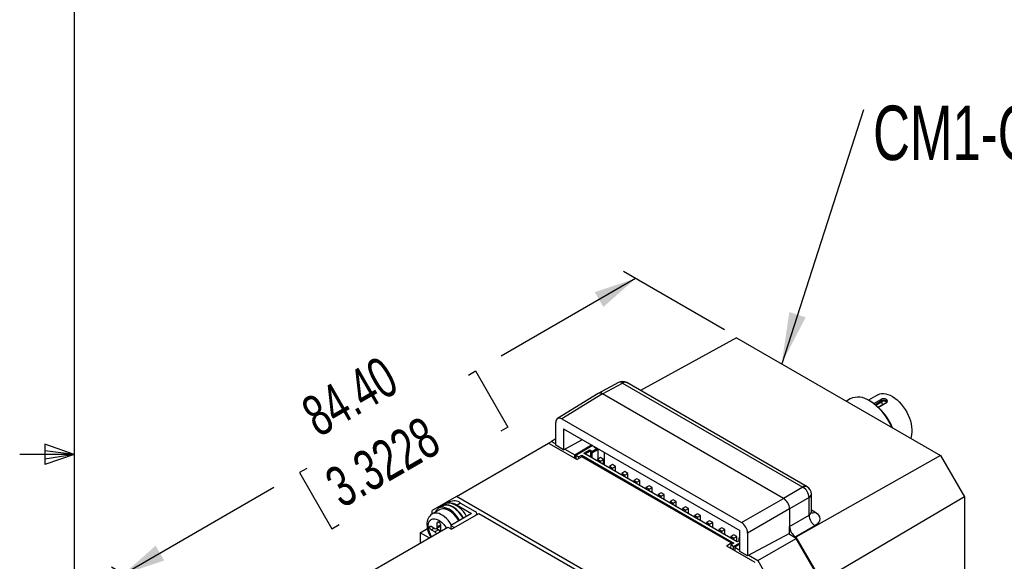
# Model space of a CAD drawing. Extents: x 11 to 421, y 5 to 275.
# Tile 3 of 16: x 13 to 70, y 134 to 165. Entities that reach past the tile are written whole.
import ezdxf
from ezdxf.enums import TextEntityAlignment as Align

# ---------------------------------------------------------------- set-up
doc = ezdxf.new("R2010")
doc.units = 0
doc.layers.get('0').update_dxf_attribs({"linetype": 'CONTINUOUS'})
doc.dimstyles.new('SLDDIMSTYLE3', dxfattribs={"dimtxt": 2.38125, "dimasz": 3, "dimexe": 0, "dimexo": 0.0625, "dimgap": 0.595313, "dimtad": 0, "dimlfac": 2, "dimrnd": 1e-09, "dimzin": 4, "dimsah": 1, "dimcen": 0.09, "dimazin": 3, "dimtfac": 1, "dimtofl": 0, "dimtmove": 0, "dimatfit": 3})

# ---------------------------------------------------------------- blocks, each defined once
blk = doc.blocks.new('_D_9')
at = {"color": 7, "linetype": 'CONTINUOUS'}
for p, q in [((48.624, 150.395), (40.795, 145.875)), ((53.814, 147.399), (47.917, 150.803)), ((38.885, 144.773), (39.303, 145.014)), ((39.303, 145.014), (41.194, 141.737)), ((41.194, 141.737), (40.776, 141.496)), ((29.46, 139.332), (29.042, 139.091)), ((29.042, 139.091), (30.934, 135.814)), ((18.784, 133.169), (27.55, 138.229)), ((30.934, 135.814), (31.352, 136.055)), ((35.394, 123.58), (18.077, 133.577))]:
    blk.add_line(p, q, dxfattribs=at)
for points in [[(48.624, 150.395), (46.252, 149.603), (46.752, 148.737)], [(18.784, 133.169), (21.155, 133.96), (20.655, 134.826)]]:
    blk.add_solid(points, dxfattribs=at)
at = {"color": 7, "linetype": 'CONTINUOUS', "width": 0.7}
for s, p in [('84.40', (30.503, 140.492, -4.419)), ('3.3228', (31.875, 136.357, -4.419))]:
    blk.add_text(s, height=2.3813, rotation=29.99731, dxfattribs=at).set_placement(p, align=Align.BOTTOM_LEFT)
blk = doc.blocks.new('SW_NOTE_8')
at = {"color": 0, "linetype": 'CONTINUOUS'}
blk.add_line((4.761, 14.789), (0, 0), dxfattribs=at)
blk.add_solid([(0, 0), (1.395, 2.702), (0.443, 3.009)], dxfattribs=at)
at = {"color": 0, "linetype": 'CONTINUOUS', "width": 0.7}
for s, height, p in [('□', 4.763, (44.232, 10.449)), ('CM1-C-17S30C-SRL', 3.175, (5.327, 10.916))]:
    blk.add_text(s, height=height, dxfattribs=at).set_placement(p, align=Align.BOTTOM_LEFT)

msp = doc.modelspace()

# ---------------------------------------------------------------- linework, layer by layer
at = {"color": 7, "linetype": 'CONTINUOUS'}
for p, q in [((15.9068, 270.3087), (15.9068, 9.9587)), ((54.5209, 146.9497), (48.9129, 143.871)), ((54.5209, 146.9497), (66.4019, 140.091)), ((47.6339, 144.3357), (46.4559, 143.7024)), ((46.7014, 143.6752), (47.8768, 144.3071)), ((47.8768, 144.3071), (58.3859, 138.2404)), ((58.6297, 138.2616), (48.1206, 144.3284)), ((46.4472, 143.6973), (44.085, 142.2367)), ((46.7014, 143.6752), (44.3393, 142.2146)), ((57.2508, 137.5851), (46.7014, 143.6752)), ((62.7478, 143.6203), (62.2045, 143.3067)), ((61.1396, 143.3847), (60.918, 143.2568)), ((62.3355, 143.2324), (62.2648, 143.2732)), ((63.2305, 143.1613), (62.7785, 142.9004)), ((62.9716, 143.212), (62.9716, 143.2807)), ((63.2595, 143.155), (63.2545, 143.1582)), ((43.9858, 140.6783), (43.9858, 142.0104)), ((44.3393, 142.2146), (54.8047, 136.173)), ((44.4322, 141.6455), (54.7118, 135.7111)), ((44.4322, 141.6455), (44.4322, 140.4206)), ((14.2004, 140.7435), (14.2004, 139.5602)), ((15.9068, 140.1337), (14.2004, 140.7435)), ((38.1876, 137.7016), (43.5616, 140.8039)), ((43.5616, 140.8039), (43.7383, 140.906)), ((43.5616, 140.8039), (45.2233, 139.8447)), ((43.9858, 141.0488), (43.7383, 140.906)), ((43.7383, 140.906), (43.9858, 140.7632)), ((44.4322, 140.4206), (43.9858, 140.6783)), ((44.4322, 140.4206), (45.5307, 141.0113)), ((45.0818, 140.1304), (46.0692, 140.7004)), ((46.1399, 140.6596), (45.1526, 140.0896)), ((15.9068, 140.1337), (12.7318, 140.1337)), ((15.9068, 140.1337), (14.2004, 140.3632)), ((15.9068, 140.1337), (14.2004, 139.8718)), ((15.9068, 140.1337), (14.2004, 139.5602)), ((44.5082, 140.4615), (45.0818, 140.1304)), ((45.0818, 139.9263), (45.0818, 140.1304)), ((45.3117, 139.9977), (45.1526, 140.0896)), ((45.1526, 140.0896), (45.1526, 139.8855)), ((45.3117, 139.9977), (45.4884, 140.0998)), ((45.4884, 140.0998), (54.3626, 134.9768)), ((45.4884, 140.0998), (45.4967, 140.0025)), ((45.6122, 140.212), (45.9587, 140.4121)), ((54.5571, 135.0483), (45.6122, 140.212)), ((45.6829, 140.1712), (45.994, 140.3508)), ((45.9587, 140.4121), (46.0789, 140.3427)), ((45.994, 140.3508), (45.9587, 140.4121)), ((45.994, 140.3508), (45.994, 139.9916)), ((46.0789, 140.3182), (46.3759, 140.4896)), ((46.0789, 140.2365), (46.4466, 140.4488)), ((46.0789, 140.3427), (46.0789, 140.3182)), ((46.0789, 140.3182), (46.0789, 140.2365)), ((46.0789, 140.2365), (46.0789, 139.9426)), ((46.2132, 140.559), (46.2637, 140.5881)), ((46.3334, 140.4896), (46.2132, 140.559)), ((46.2839, 140.5182), (46.3344, 140.5473)), ((46.3759, 140.4896), (46.3334, 140.4896)), ((46.4466, 140.4488), (46.3759, 140.4896)), ((46.4466, 139.8773), (46.4466, 140.4488)), ((46.7966, 140.2805), (46.7966, 139.5283)), ((66.4019, 140.091), (57.978, 135.3281)), ((66.4019, 140.091), (67.7993, 137.6707)), ((45.5061, 140.0079), (45.2233, 139.8447)), ((45.3199, 139.9004), (45.3117, 139.9977)), ((54.2035, 134.987), (45.5061, 140.0079)), ((46.5844, 139.9569), (46.4077, 139.8548)), ((46.4077, 139.8548), (46.4077, 139.7528)), ((46.5844, 139.7528), (46.4077, 139.8548)), ((46.7612, 139.8548), (46.5844, 139.9569)), ((46.5844, 139.7528), (46.7612, 139.8548)), ((46.5844, 139.6508), (46.5844, 139.7528)), ((46.7612, 139.5487), (46.7612, 139.8548)), ((47.2916, 139.5487), (47.1148, 139.4466)), ((47.4683, 139.4466), (47.2916, 139.5487)), ((47.1148, 139.4466), (47.1148, 139.3446)), ((47.2916, 139.3446), (47.1148, 139.4466)), ((47.2916, 139.3446), (47.4683, 139.4466)), ((47.2916, 139.2426), (47.2916, 139.3446)), ((47.4683, 139.1405), (47.4683, 139.4466)), ((47.9987, 139.1405), (47.8219, 139.0384)), ((47.8219, 139.0384), (47.8219, 138.9364)), ((47.9987, 138.9364), (47.8219, 139.0384)), ((48.1754, 139.0384), (47.9987, 139.1405)), ((47.9987, 138.9364), (48.1754, 139.0384)), ((47.9987, 138.8344), (47.9987, 138.9364)), ((48.1754, 138.7323), (48.1754, 139.0384)), ((48.7058, 138.7323), (48.529, 138.6302)), ((48.529, 138.6302), (48.529, 138.5282)), ((48.7058, 138.5282), (48.529, 138.6302)), ((48.8825, 138.6302), (48.7058, 138.7323)), ((48.7058, 138.5282), (48.8825, 138.6302)), ((48.7058, 138.4262), (48.7058, 138.5282)), ((48.8825, 138.3241), (48.8825, 138.6302)), ((49.4129, 138.3241), (49.2361, 138.222)), ((49.5897, 138.222), (49.4129, 138.3241)), ((49.2361, 138.222), (49.2361, 138.12)), ((49.4129, 138.12), (49.2361, 138.222)), ((49.4129, 138.12), (49.5897, 138.222)), ((49.4129, 138.0179), (49.4129, 138.12)), ((49.5897, 137.9159), (49.5897, 138.222)), ((50.12, 137.9159), (49.9432, 137.8138)), ((49.9432, 137.8138), (49.9432, 137.7118)), ((50.12, 137.7118), (49.9432, 137.8138)), ((50.2968, 137.8138), (50.12, 137.9159)), ((50.12, 137.7118), (50.2968, 137.8138)), ((50.2968, 137.5077), (50.2968, 137.8138)), ((58.3859, 138.2404), (57.2508, 137.5851)), ((58.8797, 136.7933), (58.8797, 137.8286)), ((38.1876, 137.7016), (36.7733, 136.8849)), ((37.5273, 137.2532), (37.3505, 137.1511)), ((37.7851, 137.3781), (37.6509, 137.3006)), ((50.2084, 130.7621), (38.1876, 137.7016)), ((38.435, 137.3138), (38.2229, 137.1913)), ((38.2229, 137.1913), (39.0714, 136.7014)), ((38.435, 137.3138), (39.2836, 136.8239)), ((50.12, 137.6097), (50.12, 137.7118)), ((50.8271, 137.5077), (50.6503, 137.4056)), ((50.6503, 137.4056), (50.6503, 137.3036)), ((50.8271, 137.3036), (50.6503, 137.4056)), ((51.0039, 137.4056), (50.8271, 137.5077)), ((50.8271, 137.3036), (51.0039, 137.4056)), ((50.8271, 137.2015), (50.8271, 137.3036)), ((51.0039, 137.0995), (51.0039, 137.4056)), ((54.8047, 136.173), (57.2508, 137.5851)), ((58.7394, 137.6281), (57.6043, 136.9728)), ((58.7394, 136.6073), (58.7394, 137.6281)), ((67.7993, 137.6707), (59.4621, 132.7576)), ((67.7993, 137.6707), (67.7993, 119.46)), ((36.7766, 136.6755), (36.7694, 136.6712)), ((36.7733, 136.6736), (36.7733, 136.8849)), ((37.2008, 136.9204), (36.7766, 136.6755)), ((37.363, 137.1295), (37.1508, 137.007)), ((39.0714, 136.7014), (37.8694, 136.0075)), ((37.9082, 135.785), (39.4992, 136.7035)), ((39.3714, 136.6297), (39.3714, 136.7014)), ((39.4992, 136.7035), (48.8967, 131.2785)), ((51.5342, 137.0995), (51.3574, 136.9974)), ((51.3574, 136.9974), (51.3574, 136.8954)), ((51.5342, 136.8953), (51.3574, 136.9974)), ((51.711, 136.9974), (51.5342, 137.0995)), ((51.5342, 136.8953), (51.711, 136.9974)), ((51.5342, 136.7933), (51.5342, 136.8953)), ((51.711, 136.6913), (51.711, 136.9974)), ((52.2413, 136.6912), (52.0645, 136.5892)), ((52.4181, 136.5892), (52.2413, 136.6912)), ((57.6043, 136.9728), (55.1582, 135.5607)), ((57.6043, 136.9728), (57.6043, 135.952)), ((57.6043, 135.952), (58.7394, 136.6073)), ((37.0739, 135.9155), (37.0739, 136.1605)), ((37.2506, 136.0617), (37.2506, 135.8135)), ((52.0645, 136.5892), (52.0645, 136.4872)), ((52.2413, 136.4871), (52.0645, 136.5892)), ((52.2413, 136.4871), (52.4181, 136.5892)), ((52.2413, 136.3851), (52.2413, 136.4871)), ((52.4181, 136.2831), (52.4181, 136.5892)), ((52.9484, 136.283), (52.7716, 136.181)), ((52.7716, 136.181), (52.7716, 136.079)), ((52.9484, 136.0789), (52.7716, 136.181)), ((53.1252, 136.181), (52.9484, 136.283)), ((52.9484, 136.0789), (53.1252, 136.181)), ((52.9484, 135.9769), (52.9484, 136.0789)), ((53.1252, 135.8749), (53.1252, 136.181)), ((33.3121, 133.3807), (37.6926, 135.9095)), ((36.0662, 135.5785), (36.4943, 135.8256)), ((36.0662, 135.5785), (36.0662, 134.9707)), ((36.5927, 135.2746), (36.0662, 135.5785)), ((36.7203, 135.9563), (36.9324, 135.8339)), ((36.9324, 135.6297), (36.7203, 135.7522)), ((37.1446, 135.7522), (36.9324, 135.6297)), ((37.0259, 135.8207), (37.1446, 135.7522)), ((37.0324, 135.824), (37.2446, 135.9464)), ((37.2506, 135.9504), (37.2446, 135.9464)), ((37.6926, 135.9095), (37.9082, 135.785)), ((37.8694, 136.0075), (38.0815, 135.885)), ((37.8694, 136.0075), (37.8694, 135.8075)), ((53.6555, 135.8748), (53.4787, 135.7728)), ((53.4787, 135.7728), (53.4787, 135.6708)), ((53.6555, 135.6707), (53.4787, 135.7728)), ((53.8323, 135.7728), (53.6555, 135.8748)), ((53.6555, 135.6707), (53.8323, 135.7728)), ((53.6555, 135.5687), (53.6555, 135.6707)), ((53.8323, 135.4667), (53.8323, 135.7728)), ((54.3626, 135.4666), (54.1858, 135.3646)), ((54.5394, 135.3646), (54.3626, 135.4666)), ((54.7118, 134.4863), (54.7118, 135.7111)), ((55.1582, 135.5607), (55.1582, 134.2286)), ((57.6043, 135.5438), (55.1582, 134.2286)), ((57.9865, 135.2524), (57.5408, 135.5097)), ((57.6043, 135.5438), (57.6043, 135.952)), ((59.0929, 135.995), (57.9578, 135.3398)), ((53.9207, 134.8237), (54.2035, 134.987)), ((54.1858, 134.8748), (54.1677, 134.6811)), ((54.1858, 135.3646), (54.1858, 135.2626)), ((54.3626, 135.2625), (54.1858, 135.3646)), ((54.3626, 134.9768), (54.1858, 134.8748)), ((54.3449, 134.7829), (54.1858, 134.8748)), ((54.2035, 134.987), (54.2035, 134.885)), ((54.3449, 134.7829), (54.7118, 134.9947)), ((54.3626, 135.2625), (54.5394, 135.3646)), ((54.3626, 135.1605), (54.3626, 135.2625)), ((54.7118, 134.9131), (54.4157, 134.7421)), ((54.5394, 135.0585), (54.5394, 135.3646)), ((54.7118, 135.1376), (54.5571, 135.0483)), ((54.6702, 135.2769), (54.7118, 135.3009)), ((54.6702, 135.1136), (54.6702, 135.2769)), ((55.7592, 133.9665), (57.9865, 135.2524)), ((57.9578, 135.3398), (57.978, 135.3281)), ((57.978, 135.3281), (59.4621, 132.7576)), ((59.4008, 132.8029), (57.9865, 135.2524)), ((53.9207, 134.8237), (55.5824, 133.8645)), ((54.3449, 134.5788), (54.3449, 134.7829)), ((54.4157, 134.7421), (54.4157, 134.538)), ((54.4157, 134.7421), (54.7118, 134.5712)), ((55.1582, 134.2286), (54.7118, 134.4863)), ((55.2343, 134.2695), (55.7592, 133.9665)), ((55.7592, 133.9665), (57.1734, 131.517))]:
    msp.add_line(p, q, dxfattribs=at)
at = {"color": 8, "linetype": 'CONTINUOUS'}
for p, q in [((62.5246, 143.1096), (62.9313, 143.3444)), ((62.5902, 143.0605), (62.9716, 143.2807)), ((62.6403, 143.0207), (62.9716, 143.212)), ((63.2595, 143.155), (62.7937, 142.8861)), ((58.8797, 136.9062), (59.0806, 136.7902)), ((37.0739, 136.1605), (37.1623, 136.2115)), ((37.2506, 136.0176), (37.0739, 135.9155)), ((36.7203, 135.7522), (36.8971, 135.8542))]:
    msp.add_line(p, q, dxfattribs=at)
at = {"color": 7, "linetype": 'CONTINUOUS', "flags": 128}
for points in [[(62.7478, 143.6203), (62.7596, 143.6269), (62.8602, 143.6695), (62.9702, 143.6929), (63.088, 143.6966), (63.2122, 143.6808), (63.341, 143.6455), (63.4728, 143.5913), (63.606, 143.5188), (63.7387, 143.429), (63.8693, 143.3231), (63.996, 143.2024), (64.1172, 143.0686), (64.2312, 142.9233), (64.3367, 142.7685), (64.4323, 142.6061), (64.5166, 142.4383), (64.5886, 142.2673), (64.6474, 142.0954), (64.6922, 141.9246), (64.7223, 141.7574), (64.7375, 141.5958), (64.7375, 141.442), (64.7223, 141.2979), (64.6922, 141.1655), (64.6671, 141.0925)], [(63.2704, 143.2156), (63.2602, 143.1865), (63.2294, 143.1607)], [(38.6004, 136.4295), (38.5135, 136.5677), (38.4174, 136.6974), (38.3137, 136.8163), (38.2042, 136.9224), (38.0908, 137.0139), (37.9754, 137.0892), (37.8601, 137.1471), (37.7467, 137.1865), (37.6372, 137.2068), (37.5335, 137.2076), (37.4373, 137.1889), (37.3504, 137.1511), (37.2742, 137.0947), (37.2386, 137.0577)], [(38.5879, 136.4223), (38.5048, 136.5547), (38.4106, 136.6822), (38.309, 136.7991), (38.2016, 136.9035), (38.0904, 136.9936), (37.9772, 137.0678), (37.864, 137.1248), (37.7527, 137.1638), (37.6452, 137.1839), (37.5434, 137.1849), (37.4489, 137.1668), (37.3636, 137.1298), (37.363, 137.1295)], [(38.3758, 136.2998), (38.2926, 136.4323), (38.1985, 136.5597), (38.0969, 136.6767), (37.9895, 136.7811), (37.8783, 136.8711), (37.7651, 136.9453), (37.6519, 137.0024), (37.5406, 137.0413), (37.4331, 137.0615), (37.3312, 137.0625), (37.2368, 137.0443), (37.1514, 137.0073), (37.0765, 136.9522), (37.0134, 136.8797), (36.9632, 136.7912), (36.9584, 136.7805)], [(38.3258, 136.271), (38.3063, 136.304), (38.222, 136.4317), (38.1293, 136.5504), (38.0297, 136.6579), (37.9251, 136.7521), (37.8176, 136.8312), (37.709, 136.8939), (37.6014, 136.9389), (37.4969, 136.9655), (37.3973, 136.973), (37.3045, 136.9614), (37.2203, 136.9309), (37.2008, 136.9204)], [(59.0806, 136.7902), (59.1632, 136.7365), (59.2329, 136.6778), (59.2898, 136.6143), (59.3516, 136.505), (59.3735, 136.3912), (59.3552, 136.2776), (59.3309, 136.2226), (59.2966, 136.1688), (59.2094, 136.0763), (59.0929, 135.995)], [(37.0739, 136.1605), (37.0805, 136.1954), (37.0993, 136.2174), (37.1275, 136.2234), (37.1609, 136.2123), (37.1945, 136.186), (37.2233, 136.1481), (37.243, 136.1046), (37.2506, 136.0617)], [(36.7203, 135.7522), (36.6865, 135.7795), (36.6578, 135.8182), (36.6386, 135.8623), (36.6319, 135.9053), (36.6386, 135.9405), (36.6578, 135.9625), (36.6865, 135.9681), (36.7203, 135.9563)]]:
    msp.add_lwpolyline(points, dxfattribs=at)
at = {"color": 8, "linetype": 'CONTINUOUS', "flags": 128}
for points in [[(62.9716, 143.2807), (63.019, 143.3018), (63.0536, 143.311), (63.0952, 143.3168), (63.1363, 143.3168), (63.1709, 143.3117), (63.219, 143.2937), (63.2529, 143.2647), (63.2654, 143.2426), (63.2704, 143.2158), (63.2704, 143.2156)], [(63.2295, 143.1607), (63.241, 143.1629), (63.2545, 143.1582)], [(37.9015, 136.0261), (37.882, 136.0591), (37.7978, 136.1868), (37.705, 136.3055), (37.6054, 136.413), (37.5009, 136.5071), (37.3933, 136.5863), (37.2847, 136.649), (37.1772, 136.694), (37.0726, 136.7205), (36.973, 136.7281), (36.8803, 136.7165), (36.7961, 136.686), (36.7766, 136.6755)], [(36.5435, 135.9563), (36.5683, 136.1421), (36.5933, 136.2085), (36.6263, 136.2657), (36.6673, 136.3135), (36.7089, 136.3471), (36.7554, 136.3723), (36.8111, 136.3901), (36.8711, 136.3976), (36.939, 136.3944), (37.01, 136.3795), (37.1623, 136.3136), (37.3146, 136.2037), (37.4534, 136.0615), (37.5136, 135.9844), (37.5691, 135.9026), (37.5974, 135.8546)]]:
    msp.add_lwpolyline(points, dxfattribs=at)
at = {"color": 8, "linetype": 'CONTINUOUS'}
for centre, radius, start, end in [((47.7303, 144.1083), 0.247, 53.601913, 112.965194), ((48.0174, 144.1033), 0.2476, 65.360219, 124.604137), ((63.0933, 143.0083), 0.2373, 47.072723, 120.854518), ((63.2454, 143.2264), 0.2742, 183.014109, 220.280541), ((58.5265, 138.0366), 0.2476, 65.386642, 124.601898), ((58.6333, 137.8517), 0.2475, 295.386141, 354.65927), ((58.6454, 136.8226), 0.2349, 293.577401, 354.010551), ((58.9353, 137.0081), 0.2619, 255.254494, 303.71345), ((36.5906, 136.0674), 0.1206, 184.281976, 247.038165), ((37.7945, 135.9976), 1.2517, 181.891322, 211.156073)]:
    msp.add_arc(centre, radius, start, end, dxfattribs=at)
at = {"color": 7, "linetype": 'CONTINUOUS'}
for centre, radius, start, end in [((47.8703, 143.924), 0.4733, 58.209896, 119.880876), ((46.5569, 143.486), 0.2381, 52.597186, 117.433565), ((61.6066, 142.3643), 1.1222, 54.102576, 114.586965), ((60.3972, 140.3673), 3.4543, 23.114998, 57.275555), ((60.5723, 140.4719), 3.2755, 22.102551, 57.433264), ((63.102, 143.0766), 0.3176, 61.250921, 122.507478), ((62.8969, 143.278), 0.0748, 2.069396, 62.603349), ((63.2086, 143.2538), 0.1112, 297.242262, 65.457689), ((44.2012, 142.0454), 0.2183, 50.792785, 189.217967), ((57.9936, 137.6057), 0.7462, 1.721522, 58.278478), ((58.403, 137.841), 0.4755, 358.505563, 61.678411), ((37.747, 136.8683), 0.4432, 91.316313, 119.718779), ((37.8038, 136.5383), 0.7759, 57.303021, 94.953138), ((37.5351, 135.9583), 1.368, 24.774821, 81.522625), ((38.0539, 136.7788), 0.6569, 54.532783, 114.156758), ((56.8369, 136.9379), 0.7682, 2.603509, 57.396491), ((37.1687, 136.0963), 0.6994, 124.118104, 183.112261), ((39.2371, 136.7014), 0.131, 290.783421, 69.21658), ((59.4852, 136.6297), 0.7462, 181.721522, 238.278478), ((37.8535, 136.0754), 1.3833, 180.706703, 212.616474), ((54.3908, 135.5258), 0.7682, 2.603509, 57.396491), ((36.9876, 135.9015), 0.0873, 230.796715, 9.214037), ((36.7804, 135.3857), 0.2875, 29.512525, 58.06952), ((36.9925, 135.5082), 0.2875, 29.512525, 58.069519), ((37.538, 135.8232), 0.2875, 181.932603, 210.494349), ((58.3718, 135.9869), 0.7682, 182.603509, 237.396491)]:
    msp.add_arc(centre, radius, start, end, dxfattribs=at)

# ---------------------------------------------------------------- block references
msp.add_blockref('SW_NOTE_8', (57.1481, 145.4331), dxfattribs=at)

# ---------------------------------------------------------------- dimensions: what is measured, and where the dimension line sits
dim = msp.add_linear_dim(base=(18.7839, 133.1687), p1=(54.5209, 146.9905), p2=(36.1016, 123.1714), angle=29.997312, dimstyle='SLDDIMSTYLE3', dxfattribs=at)
dim.commit()
dim.dimension.update_dxf_attribs({"geometry": '_D_9', "text_midpoint": (34.1724, 142.0523), "dimtype": 160})

doc.saveas('drawing.dxf')
